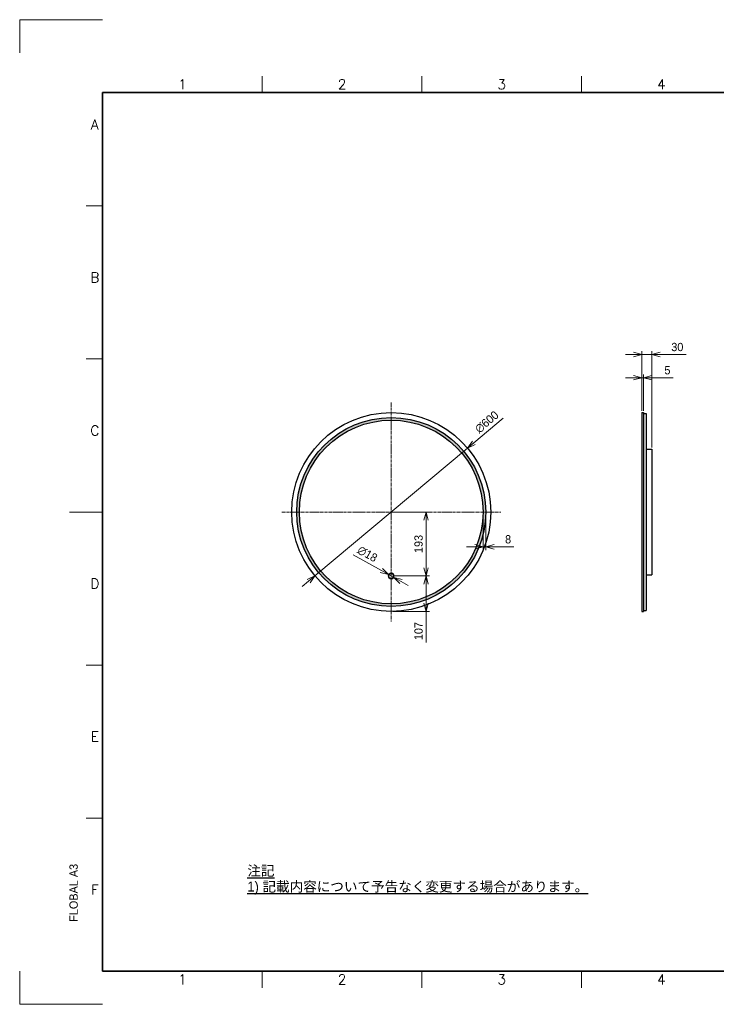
# Model space of a CAD drawing. Header units: millimetres. Extents: x 0 to 4200, y 0 to 2970.
# Tile 1 of 3: x 0 to 2100, y 0 to 2970. Entities that reach past the tile are written whole.
import ezdxf
from ezdxf.enums import TextEntityAlignment as Align

# ---------------------------------------------------------------- set-up
doc = ezdxf.new("R2010")
doc.units = ezdxf.units.MM
doc.linetypes.add('CENTER2', pattern=[28.575, 19.05, -3.175, 3.175, -3.175])
doc.layers.get('DEFPOINTS').update_dxf_attribs({"lineweight": 13})
for name, color, linetype, lineweight in [('HATCH', 54, 'Continuous', 9), ('TEXT', 7, 'Continuous', 25), ('中心線x.5', 4, 'CENTER2', 18), ('実線', 3, 'Continuous', 35), ('寸法', 2, 'Continuous', 18), ('标注', 3, 'Continuous', 9), ('細線', 7, 'Continuous', 18)]:
    doc.layers.add(name, color=color, linetype=linetype, lineweight=lineweight)
doc.styles.add('MS Pゴシック', font='txt')
doc.styles.add('Roman', font='romans.shx', dxfattribs={"bigfont": 'bigfont.shx'})
doc.styles.get("Standard").update_dxf_attribs({"font": 'SimSun.ttf'})
doc.dimstyles.new('1：10', dxfattribs={"dimscale": 10, "dimtxt": 2.5, "dimasz": 2.5, "dimexe": 1, "dimexo": 0.5, "dimgap": 1, "dimtad": 3, "dimdsep": 46, "dimtxsty": 'MS Pゴシック', "dimblk": 'OPEN30', "dimcen": 0, "dimclrd": 256, "dimclre": 256, "dimclrt": 256, "dimazin": 2, "dimtfac": 1, "dimtmove": 0, "dimatfit": 3, "dimldrblk": 'OPEN30', "dimfxl": 1, "dimlwd": 18, "dimlwe": 18, "dimarcsym": 0})

# ---------------------------------------------------------------- blocks, each defined once
blk = doc.blocks.new('_Open30')
at = {"color": 0, "linetype": 'ByBlock', "lineweight": -2}
for p, q in [((-1, 0.27), (0, 0)), ((0, 0), (-1, -0.27)), ((0, 0), (-1, 0))]:
    blk.add_line(p, q, dxfattribs=at)
blk = doc.blocks.new('*D20')
at = {"layer": 'DEFPOINTS', "color": 0, "transparency": 16777216}
for p in [(1112.1, 1296.4), (1127.8, 1287.6)]:
    blk.add_point(p, dxfattribs=at)
at = {"layer": '寸法', "lineweight": 18, "transparency": 16777216}
for p, q in [((1005.6, 1356.2), (1090.3, 1308.6)), ((1127.8, 1287.6), (1112.1, 1296.4)), ((1149.6, 1275.4), (1171.4, 1263.1))]:
    blk.add_line(p, q, dxfattribs=at)
at = {"layer": '寸法', "lineweight": 18, "transparency": 16777216, "xscale": 25, "yscale": 25, "zscale": 25}
for p, rotation in [((1112.1, 1296.4), 330.7019473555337), ((1127.8, 1287.6), 150.7019473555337)]:
    blk.add_blockref('_Open30', p, dxfattribs=dict(at, rotation=rotation))
at = {"layer": '寸法', "transparency": 16777216, "insert": (1048.1, 1358.1), "char_height": 25, "attachment_point": 5, "rotation": 330.7019, "style": 'MS Pゴシック'}
blk.add_mtext('∅18', dxfattribs=at)
blk = doc.blocks.new('*D19')
at = {"layer": 'DEFPOINTS', "color": 0, "transparency": 16777216}
for p in [(1349.8, 1677.9), (890.2, 1292.1)]:
    blk.add_point(p, dxfattribs=at)
at = {"layer": '寸法', "lineweight": 18, "transparency": 16777216}
for p, q in [((1457.5, 1768.4), (1368.9, 1694)), ((890.2, 1292.1), (1349.8, 1677.9)), ((871.1, 1276), (851.9, 1260))]:
    blk.add_line(p, q, dxfattribs=at)
at = {"layer": '寸法', "lineweight": 18, "transparency": 16777216, "xscale": 25, "yscale": 25, "zscale": 25}
for p, rotation in [((1349.8, 1677.9), 220.0147078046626), ((890.2, 1292.1), 40.01470780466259)]:
    blk.add_blockref('_Open30', p, dxfattribs=dict(at, rotation=rotation))
at = {"layer": '寸法', "transparency": 16777216, "insert": (1408.3, 1756.4), "char_height": 25, "attachment_point": 5, "rotation": 40.0147, "style": 'MS Pゴシック'}
blk.add_mtext('∅600', dxfattribs=at)
blk = doc.blocks.new('*D16')
at = {"layer": 'DEFPOINTS', "color": 0, "transparency": 16777216}
for p in [(1397, 1485), (1405, 1485), (1405, 1380)]:
    blk.add_point(p, dxfattribs=at)
at = {"layer": '寸法', "lineweight": 18, "transparency": 16777216}
for p, q in [((1397, 1480), (1397, 1370)), ((1405, 1480), (1405, 1370)), ((1372, 1380), (1347, 1380)), ((1397, 1380), (1405, 1380)), ((1430, 1380), (1489.8, 1380))]:
    blk.add_line(p, q, dxfattribs=at)
at = {"layer": '寸法', "lineweight": 18, "transparency": 16777216, "xscale": 25, "yscale": 25, "zscale": 25}
blk.add_blockref('_Open30', (1397, 1380), dxfattribs=at)
at = {"layer": '寸法', "lineweight": 18, "transparency": 16777216, "xscale": 25, "yscale": 25, "zscale": 25, "rotation": 180}
blk.add_blockref('_Open30', (1405, 1380), dxfattribs=at)
at = {"layer": '寸法', "transparency": 16777216, "insert": (1472.4, 1402.5), "char_height": 25, "attachment_point": 5, "style": 'MS Pゴシック'}
blk.add_mtext('8', dxfattribs=at)
blk = doc.blocks.new('*D13')
at = {"layer": 'DEFPOINTS', "color": 0, "transparency": 16777216}
for p in [(1880.8, 1890), (1875.8, 1785), (1880.8, 1785)]:
    blk.add_point(p, dxfattribs=at)
at = {"layer": '寸法', "lineweight": 18, "transparency": 16777216}
for p, q in [((1850.8, 1890), (1825.8, 1890)), ((1875.8, 1790), (1875.8, 1900)), ((1875.8, 1890), (1880.8, 1890)), ((1880.8, 1790), (1880.8, 1900)), ((1905.8, 1890), (1969.9, 1890))]:
    blk.add_line(p, q, dxfattribs=at)
at = {"layer": '寸法', "lineweight": 18, "transparency": 16777216, "xscale": 25, "yscale": 25, "zscale": 25}
blk.add_blockref('_Open30', (1875.8, 1890), dxfattribs=at)
at = {"layer": '寸法', "lineweight": 18, "transparency": 16777216, "xscale": 25, "yscale": 25, "zscale": 25, "rotation": 180}
blk.add_blockref('_Open30', (1880.8, 1890), dxfattribs=at)
at = {"layer": '寸法', "transparency": 16777216, "insert": (1952.7, 1912.5), "char_height": 25, "attachment_point": 5, "style": 'MS Pゴシック'}
blk.add_mtext('5', dxfattribs=at)
blk = doc.blocks.new('*D12')
at = {"layer": 'DEFPOINTS', "color": 0, "transparency": 16777216}
for p in [(1905.8, 1960), (1875.8, 1785), (1905.8, 1675)]:
    blk.add_point(p, dxfattribs=at)
at = {"layer": '寸法', "lineweight": 18, "transparency": 16777216}
for p, q in [((1875.8, 1790), (1875.8, 1970)), ((1905.8, 1680), (1905.8, 1970)), ((1850.8, 1960), (1825.8, 1960)), ((1875.8, 1960), (1905.8, 1960)), ((1930.8, 1960), (2009.1, 1960))]:
    blk.add_line(p, q, dxfattribs=at)
at = {"layer": '寸法', "lineweight": 18, "transparency": 16777216, "xscale": 25, "yscale": 25, "zscale": 25}
blk.add_blockref('_Open30', (1875.8, 1960), dxfattribs=at)
at = {"layer": '寸法', "lineweight": 18, "transparency": 16777216, "xscale": 25, "yscale": 25, "zscale": 25, "rotation": 180}
blk.add_blockref('_Open30', (1905.8, 1960), dxfattribs=at)
at = {"layer": '寸法', "transparency": 16777216, "insert": (1982.5, 1982.5), "char_height": 25, "attachment_point": 5, "style": 'MS Pゴシック'}
blk.add_mtext('30', dxfattribs=at)
blk = doc.blocks.new('*D15')
at = {"layer": 'DEFPOINTS', "color": 0, "transparency": 16777216}
for p in [(1120, 1292), (1120, 1185), (1225, 1185)]:
    blk.add_point(p, dxfattribs=at)
at = {"layer": '寸法', "lineweight": 18, "transparency": 16777216}
for p, q in [((1125, 1292), (1235, 1292)), ((1225, 1267), (1225, 1210)), ((1125, 1185), (1235, 1185)), ((1225, 1185), (1225, 1091.6))]:
    blk.add_line(p, q, dxfattribs=at)
at = {"layer": '寸法', "lineweight": 18, "transparency": 16777216, "xscale": 25, "yscale": 25, "zscale": 25}
for p, rotation in [((1225, 1292), 90), ((1225, 1185), 270)]:
    blk.add_blockref('_Open30', p, dxfattribs=dict(at, rotation=rotation))
at = {"layer": '寸法', "transparency": 16777216, "insert": (1202.5, 1125.8), "char_height": 25, "attachment_point": 5, "rotation": 90, "style": 'MS Pゴシック'}
blk.add_mtext('107', dxfattribs=at)
blk = doc.blocks.new('*D14')
at = {"layer": 'DEFPOINTS', "color": 0, "transparency": 16777216}
for p in [(1120, 1485), (1225, 1485), (1120, 1292)]:
    blk.add_point(p, dxfattribs=at)
at = {"layer": '寸法', "lineweight": 18, "transparency": 16777216}
for p, q in [((1125, 1485), (1235, 1485)), ((1225, 1317), (1225, 1460)), ((1125, 1292), (1235, 1292))]:
    blk.add_line(p, q, dxfattribs=at)
at = {"layer": '寸法', "lineweight": 18, "transparency": 16777216, "xscale": 25, "yscale": 25, "zscale": 25}
for p, rotation in [((1225, 1485), 90), ((1225, 1292), 270)]:
    blk.add_blockref('_Open30', p, dxfattribs=dict(at, rotation=rotation))
at = {"layer": '寸法', "transparency": 16777216, "insert": (1202.5, 1388.5), "char_height": 25, "attachment_point": 5, "rotation": 90, "style": 'MS Pゴシック'}
blk.add_mtext('193', dxfattribs=at)

msp = doc.modelspace()

# ---------------------------------------------------------------- hatches: boundary and pattern name
at = {"layer": 'HATCH'}
h = msp.add_hatch(dxfattribs=at)
h.set_pattern_fill('AR-SAND', color=256, scale=0.1)
edge = h.paths.add_edge_path(flags=17)
edge.add_arc((1120, 1485), 277, 0, 360)
edge = h.paths.add_edge_path()
edge.add_arc((1120, 1485), 285, 0, 360)
at = {"layer": 'HATCH', "ltscale": 100}
h = msp.add_hatch(dxfattribs=at)
h.set_pattern_fill('AR-SAND', color=256, scale=0.05, style=0)
h.set_pattern_definition([(37.5, (-29683.4909, 324149.7254), (-0.080001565, 2.447066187), [0, -1.9304, 0, -2.159, 0, -2.06375]), (7.5, (-29683.491, 324149.7254), (2.247616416, 3.584125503), [0, -1.0414, 0, -1.7399, 0, -0.66675]), (327.5, (-29685.053, 324149.7254), (3.954961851, 0.007185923), [0, -0.635, 0, -2.286, 0, -2.9845]), (317.5, (-29685.053, 324149.7254), (3.817782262, 1.114646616), [0, -0.3175, 0, -1.4986, 0, -1.7145])])
edge = h.paths.add_edge_path(flags=17)
edge.add_arc((1120, 1292), 7.5, 0, 360)
edge = h.paths.add_edge_path()
edge.add_arc((1120, 1292), 9, 0, 360)

# ---------------------------------------------------------------- linework, layer by layer
at = {"ltscale": 0.2}
for p, q in [((1875.8, 1785), (1875.8, 1185)), ((1875.8, 1785), (1880.8, 1785)), ((1880.8, 1785), (1880.8, 1185)), ((1880.8, 1782), (1888.8, 1782)), ((1888.8, 1782), (1888.8, 1188)), ((1888.8, 1675), (1905.8, 1675)), ((1905.8, 1675), (1905.8, 1295)), ((1888.8, 1295), (1905.8, 1295)), ((1875.8, 1185), (1880.8, 1185)), ((1880.8, 1188), (1888.8, 1188))]:
    msp.add_line(p, q, dxfattribs=at)
for radius in [300, 285, 277]:
    msp.add_circle((1120, 1485), radius, dxfattribs=at)
msp.add_circle((1120, 1292), 7.5)
at = {"layer": 'DEFPOINTS'}
for p, q in [((0, 2970), (250, 2970)), ((0, 2870), (0, 2970)), ((0, 0), (0, 100)), ((250, 0), (0, 0))]:
    msp.add_line(p, q, dxfattribs=at)
at = {"layer": '中心線x.5', "ltscale": 0.5}
for p, q in [((1120, 1815), (1120, 1155)), ((790, 1485), (1450, 1485))]:
    msp.add_line(p, q, dxfattribs=at)
at = {"layer": '実線'}
for p, q in [((3980, 2750), (250, 2750)), ((250, 100), (250, 2750)), ((3980, 100), (250, 100))]:
    msp.add_line(p, q, dxfattribs=at)
at = {"layer": '标注'}
msp.add_circle((1120, 1292), 9, dxfattribs=at)
at = {"layer": '細線'}
for p, q in [((731.2, 2750), (731.2, 2800)), ((1212.5, 2750), (1212.5, 2800)), ((1693.8, 2750), (1693.8, 2800)), ((250, 2408.3), (200, 2408.3)), ((250, 1946.7), (200, 1946.7)), ((250, 1485), (150, 1485)), ((250, 1485), (200, 1485)), ((250, 1023.3), (200, 1023.3)), ((250, 561.7), (200, 561.7)), ((731.2, 100), (731.2, 50)), ((1212.5, 100), (1212.5, 50)), ((1693.8, 100), (1693.8, 50))]:
    msp.add_line(p, q, dxfattribs=at)

# ---------------------------------------------------------------- texts
at = {"layer": 'TEXT', "style": 'Roman'}
for s, p in [('1', (490.6, 2760)), ('2', (971.9, 2760)), ('3', (1453.1, 2760)), ('4', (1934.4, 2760)), ('A', (226.1, 2639.2)), ('B', (226.5, 2177.5)), ('C', (226.5, 1715.8)), ('D', (226.5, 1254.2)), ('E', (226.5, 792.5)), ('F', (226.5, 330.8)), ('1', (490.6, 60.2)), ('2', (971.9, 60.2)), ('3', (1453.1, 60.2)), ('4', (1934.4, 60.2))]:
    msp.add_text(s, height=30, dxfattribs=at).set_placement(p, align=Align.CENTER)
at = {"layer": 'TEXT', "style": 'MS Pゴシック'}
msp.add_text('FLOBAL A3', height=25, rotation=90, dxfattribs=at).set_placement((175, 249))
at = {"layer": 'TEXT', "char_height": 30, "attachment_point": 4}
for s, insert, width in [('{\\fMS PMincho|b0|i0|c128|p18;\\L注記}', (686.1, 401.4), 772.459), ('{\\fMS PMincho|b0|i0|c128|p18;\\L1) 記載内容について予告なく変更する場合があります。}', (686.1, 350.6), 1334.051)]:
    msp.add_mtext(s, dxfattribs=dict(at, insert=insert, width=width))

# ---------------------------------------------------------------- dimensions: what is measured, and where the dimension line sits
at = {"layer": '寸法'}
dim = msp.add_linear_dim(base=(1905.8, 1960), p1=(1875.8, 1785), p2=(1905.8, 1675), dimstyle='1：10', override={"dimdec": 0}, dxfattribs=at)
dim.commit()
dim.dimension.update_dxf_attribs({"geometry": '*D12', "text_midpoint": (1982.5, 1982.5)})
for base, p1, p2, picture, middle in [((1880.8, 1890), (1875.8, 1785), (1880.8, 1785), '*D13', (1952.7, 1890)), ((1405, 1380), (1397, 1485), (1405, 1485), '*D16', (1472.4, 1380))]:
    dim = msp.add_linear_dim(base=base, p1=p1, p2=p2, dimstyle='1：10', override={"dimdec": 0}, dxfattribs=at)
    dim.commit()
    dim.dimension.update_dxf_attribs({"geometry": picture, "text_midpoint": middle, "dimtype": 160})
for p1, p2, picture, middle in [((890.2, 1292.1), (1349.8, 1677.9), '*D19', (1408.3, 1756.4)), ((1127.8, 1287.6), (1112.1, 1296.4), '*D20', (1048.1, 1358.1))]:
    dim = msp.add_diameter_dim_2p(p1=p1, p2=p2, dimstyle='1：10', override={"dimdec": 0}, dxfattribs=at)
    dim.commit()
    dim.dimension.update_dxf_attribs({"geometry": picture, "text_midpoint": middle})
dim = msp.add_linear_dim(base=(1225, 1485), p1=(1120, 1292), p2=(1120, 1485), angle=90, dimstyle='1：10', override={"dimdec": 0}, dxfattribs=at)
dim.commit()
dim.dimension.update_dxf_attribs({"geometry": '*D14', "text_midpoint": (1202.5, 1388.5)})
dim = msp.add_linear_dim(base=(1225, 1185), p1=(1120, 1292), p2=(1120, 1185), angle=90, dimstyle='1：10', override={"dimdec": 0}, dxfattribs=at)
dim.commit()
dim.dimension.update_dxf_attribs({"geometry": '*D15', "text_midpoint": (1225, 1125.8), "dimtype": 160})

doc.saveas('drawing.dxf')
